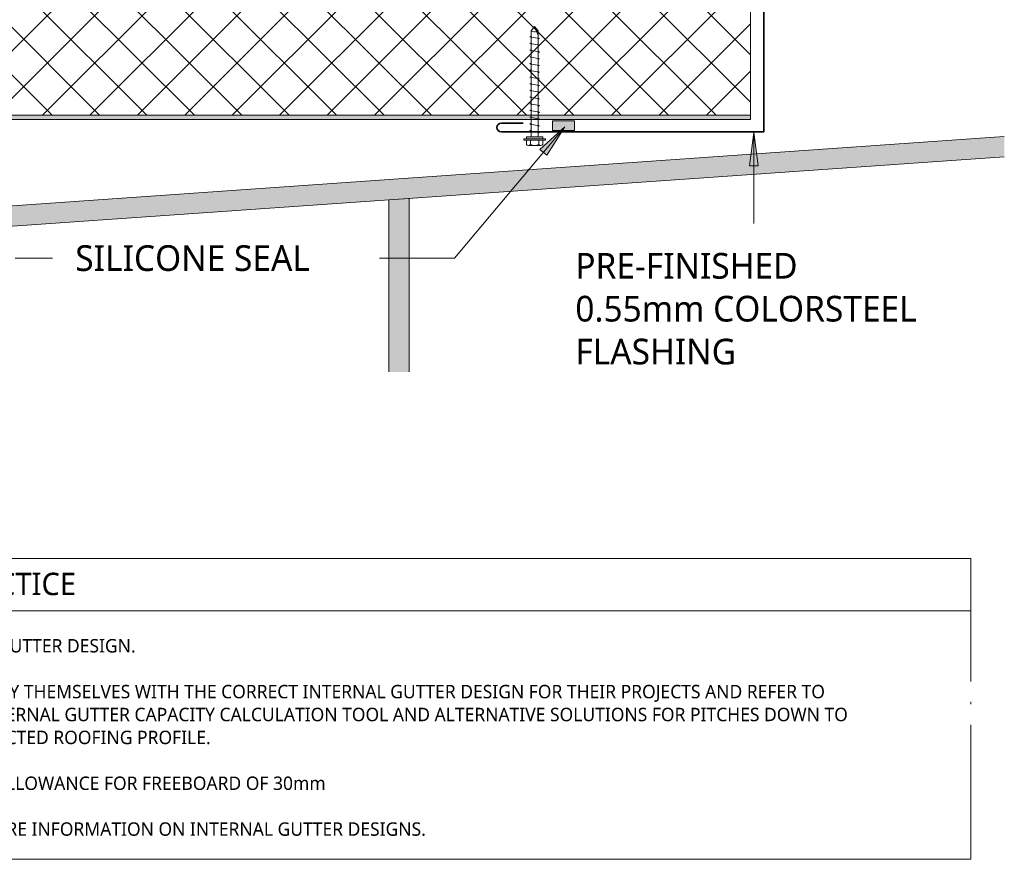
# Model space of a CAD drawing. Header units: millimetres. Extents: x -426 to 1004, y -317 to 654.
# Tile 2 of 5: x 230 to 670, y -317 to 59. Entities that reach past the tile are written whole.
import ezdxf

# ---------------------------------------------------------------- set-up
doc = ezdxf.new("R2010")
doc.units = ezdxf.units.MM
for name, color, linetype, lineweight in [('A-ANNO-NOTE', 131, 'Continuous', 9), ('A-DETL', 90, 'Continuous', 13), ('A-DETL-GENF', 92, 'Continuous', 13), ('A-DETL-THIN', 151, 'Continuous', 13), ('G-ANNO-TEXT', 231, 'Continuous', 9)]:
    doc.layers.add(name, color=color, linetype=linetype, lineweight=lineweight)
doc.styles.add('Yu Gothic', font='Yu Gothic.ttf', dxfattribs={"height": 11.5})
doc.styles.add('Yu Gothic_2', font='Yu Gothic.ttf', dxfattribs={"height": 1.2})
doc.styles.add('Yu Gothic_B', font='Yu Gothic.ttf', dxfattribs={"height": 2})

# ---------------------------------------------------------------- blocks, each defined once
blk = doc.blocks.new('Gutter _Insulated Panel_ - Gutter _Insulated Panel_-4648778-04  INSULATED GUTTER DETAIL')
at = {"layer": 'A-DETL-GENF'}
for points in [[(469.95, 73), (470, 73), (469.95, 73.12), (394.95, 73.12), (394.95, 75), (0, 75), (0, 73), (467.95, 73)], [(470, 0), (470, 2), (0, 2), (0, 0), (352.32, 0)]]:
    blk.add_hatch(color=256, dxfattribs=at).paths.add_polyline_path(points)
h = blk.add_hatch(dxfattribs=at)
h.set_pattern_fill('FP_3', color=256, style=0, pattern_type=2)
h.set_pattern_definition([(45, (-86.69, -13.843), (-10.6066, 10.6066), []), (135, (-86.69, -13.843), (-10.6066, -10.6066), [])])
h.paths.add_polyline_path([(470, 2), (470, 73), (0, 73), (0, 2), (352.32, 2)])
for p, q in [((39.93, 75), (0, 75)), ((0, 75), (0, 73)), ((342.77, 75), (47.32, 75)), ((394.95, 75), (351.17, 75)), ((0, 73), (0, 2)), ((0, 73), (470, 73)), ((470, 73), (470, 73.12)), ((470, 2), (470, 73)), ((470, 2), (0, 2)), ((0, 2), (0, 0)), ((0, 0), (470, 0)), ((470, 0), (470, 2))]:
    blk.add_line(p, q, dxfattribs=at)
blk = doc.blocks.new('Angle Flashing - Soffit Flashing-4325465-04  INSULATED GUTTER DETAIL')
at = {"layer": 'A-DETL-GENF', "lineweight": 35}
for p, q in [((0, 117.39), (0, 0)), ((4, 117.39), (4, 107.65)), ((130, 0), (0, 0)), ((130, 4), (120, 4))]:
    blk.add_line(p, q, dxfattribs=at)
for centre, start, end in [((2, 117.39), 0, 180), ((130, 2), 270, 90)]:
    blk.add_arc(centre, 2, start, end, dxfattribs=at)
blk = doc.blocks.new('Screw - Screw-3714274-04  INSULATED GUTTER DETAIL')
at = {"layer": 'A-DETL-GENF'}
blk.add_hatch(color=256, dxfattribs=at).paths.add_polyline_path([(3.67, -1), (3.67, 0), (-3.67, 0), (-3.67, -1)])
for p, q in [((-1.6, 47.41), (0, 49.32)), ((1.6, 47.41), (0, 49.32)), ((0, 49.32), (1.6, 45.36)), ((-2.17, 44.67), (-1.6, 45)), ((2.17, 43.91), (-2.17, 44.67)), ((-1.6, 0), (-1.6, 47.41)), ((1.6, 47.41), (1.6, 0)), ((-2.17, 41.67), (-1.6, 42)), ((2.17, 40.91), (-2.17, 41.67)), ((1.6, 43.58), (2.17, 43.91)), ((1.6, 40.58), (2.17, 40.91)), ((-2.17, 38.67), (-1.6, 39)), ((2.17, 37.91), (-2.17, 38.67)), ((-2.17, 35.67), (-1.6, 36)), ((2.17, 34.91), (-2.17, 35.67)), ((1.6, 37.58), (2.17, 37.91)), ((-2.17, 32.67), (-1.6, 33)), ((2.17, 31.91), (-2.17, 32.67)), ((1.6, 34.58), (2.17, 34.91)), ((1.6, 31.58), (2.17, 31.91)), ((-2.17, 29.67), (-1.6, 30)), ((2.17, 28.91), (-2.17, 29.67)), ((-2.17, 26.67), (-1.6, 27)), ((2.17, 25.91), (-2.17, 26.67)), ((1.6, 28.58), (2.17, 28.91)), ((-2.17, 23.67), (-1.6, 24)), ((2.17, 22.91), (-2.17, 23.67)), ((1.6, 25.58), (2.17, 25.91)), ((1.6, 22.58), (2.17, 22.91)), ((-2.17, 20.67), (-1.6, 21)), ((2.17, 19.91), (-2.17, 20.67)), ((-2.17, 17.67), (-1.6, 18)), ((2.17, 16.91), (-2.17, 17.67)), ((1.6, 19.58), (2.17, 19.91)), ((-2.17, 14.67), (-1.6, 15)), ((2.17, 13.91), (-2.17, 14.67)), ((1.6, 16.58), (2.17, 16.91)), ((1.6, 13.58), (2.17, 13.91)), ((-2.17, 11.67), (-1.6, 12)), ((2.17, 10.91), (-2.17, 11.67)), ((-2.17, 8.67), (-1.6, 9)), ((1.6, 10.58), (2.17, 10.91)), ((2.17, 7.91), (-2.17, 8.67)), ((-2.17, 5.67), (-1.6, 6)), ((2.17, 4.91), (-2.17, 5.67)), ((1.6, 7.58), (2.17, 7.91)), ((1.6, 4.58), (2.17, 4.91)), ((-3.67, 0), (-3.67, -1)), ((3.67, 0), (-3.67, 0)), ((-2.17, 2.67), (-1.6, 3)), ((2.17, 1.91), (-2.17, 2.67)), ((1.6, 1.58), (2.17, 1.91)), ((3.67, -1), (3.67, 0)), ((-4.79, -1.5), (-4.79, -1)), ((-3.67, -1), (-4.79, -1)), ((4.79, -1.5), (-4.79, -1.5)), ((-3.67, -1), (3.67, -1)), ((-3.67, -1.5), (-3.67, -3.47)), ((-2.76, -3.97), (2.76, -3.97)), ((-1.85, -1.5), (-1.85, -3.47)), ((1.85, -1.5), (1.85, -3.47)), ((4.79, -1), (3.67, -1)), ((3.67, -1.5), (3.67, -3.47)), ((4.79, -1), (4.79, -1.5))]:
    blk.add_line(p, q, dxfattribs=at)
for centre, radius, start, end in [((0.08, 50.04), 3.11, 237.5025, 285.6941), ((-2.76, -2.9), 1.08, 212.3801, 327.6199), ((0, -0.31), 3.67, 239.7274, 300.2726), ((2.76, -2.9), 1.08, 212.3801, 327.6199)]:
    blk.add_arc(centre, radius, start, end, dxfattribs=at)
blk = doc.blocks.new('INTERNAL GUTTER NOTE - INTERNAL GUTTER NOTE-4066848-04  INSULATED GUTTER DETAIL')
at = {"layer": 'A-ANNO-NOTE'}
for p, q in [((-121.8, 0), (-121.8, -26.925)), ((-121.8, 0), (0, 0)), ((0, -26.925), (0, 0)), ((-121.8, -4.7), (0, -4.7)), ((-121.8, -26.925), (0, -26.925))]:
    blk.add_line(p, q, dxfattribs=at)
at = {"layer": 'A-ANNO-NOTE', "attachment_point": 1, "bg_fill": 3, "box_fill_scale": 1.25, "bg_fill_color": 9, "bg_fill_true_color": 13158600, "bg_fill_transparency": 0}
for s, insert, char_height, width, style in [('AS PER MRM CODE OF PRACTICE', (-119.865, -1.278), 2, 53.95357, 'Yu Gothic_B'), ('1. NZMRM ALLOWS FOR CUSTOM INTERNAL GUTTER DESIGN.', (-119.865, -7.213), 1.2, 58.04218, 'Yu Gothic_2'), ('2. THE ARCHITECT OR DESIGNER MUST SATISFY THEMSELVES WITH THE CORRECT INTERNAL GUTTER DESIGN FOR THEIR PROJECTS AND REFER TO ', (-119.865, -11.315), 1.2, 140.69616, 'Yu Gothic_2'), ('THE NZMRM CODE OF PRACTICE FOR THE INTERNAL GUTTER CAPACITY CALCULATION TOOL AND ALTERNATIVE SOLUTIONS FOR PITCHES DOWN TO ', (-119.865, -13.365), 1.2, 141.41768, 'Yu Gothic_2'), ('THAT OF THE ALLOWABLE PITCH OF THE SELECTED ROOFING PROFILE.', (-119.865, -15.416), 1.2, 67.74259, 'Yu Gothic_2'), ('3. INTERNAL GUTTERS MUST INCORPORATE ALLOWANCE FOR FREEBOARD OF 30mm ', (-119.865, -19.517), 1.2, 80.48942, 'Yu Gothic_2'), ('4. REFER NZMRM CODE OF PRACTICE FOR MORE INFORMATION ON INTERNAL GUTTER DESIGNS.', (-119.865, -23.618), 1.2, 91.55271, 'Yu Gothic_2')]:
    blk.add_mtext(s, dxfattribs=dict(at, insert=insert, char_height=char_height, width=width, style=style))

msp = doc.modelspace()

# ---------------------------------------------------------------- hatches: boundary and pattern name
at = {"layer": 'A-DETL-GENF'}
for points in [[(477.94, 9.01), (477.94, 13.25), (468.16, 13.25), (468.16, 9.01)], [(87.83, -43.49), (670.19, -2.77), (670.19, 6.25), (87.83, -34.47)], [(394.91, -99.04), (403.91, -99.04), (403.91, -21.39), (394.91, -22.02), (394.91, -35.37)]]:
    msp.add_hatch(color=10, dxfattribs=at).paths.add_polyline_path(points)
at = {"layer": 'G-ANNO-TEXT'}
for points in [[(473.63, 10.63), (462.47, 0.41), (465.49, -2.13)], [(558.14, 8.11), (556.16, -6.89), (560.11, -6.89)]]:
    msp.add_hatch(color=7, dxfattribs=at).paths.add_polyline_path(points)

# ---------------------------------------------------------------- linework, layer by layer
at = {"layer": 'A-DETL'}
for p, q in [((477.94, 13.25), (468.16, 13.25)), ((468.16, 13.25), (468.16, 9.01)), ((477.94, 9.01), (477.94, 13.25)), ((468.16, 9.01), (477.94, 9.01))]:
    msp.add_line(p, q, dxfattribs=at)
at = {"layer": 'A-DETL-THIN'}
for p, q in [((670.19, 6.25), (87.83, -34.47)), ((87.83, -43.49), (670.19, -2.77)), ((403.91, -21.39), (394.91, -22.02)), ((394.91, -22.02), (394.91, -99.04)), ((403.91, -99.04), (403.91, -21.39))]:
    msp.add_line(p, q, dxfattribs=at)
at = {"layer": 'G-ANNO-TEXT', "color": 7}
for p, q in [((473.63, 10.63), (424.28, -48.13)), ((473.63, 10.63), (462.47, 0.41)), ((465.49, -2.13), (473.63, 10.63)), ((558.14, 8.11), (556.16, -6.89)), ((560.11, -6.89), (558.14, 8.11)), ((558.14, 8.11), (558.14, -32.61)), ((462.47, 0.41), (465.49, -2.13)), ((556.16, -6.89), (560.11, -6.89)), ((227.69, -48.13), (244.47, -48.13)), ((374.94, -48.13), (374.59, -48.13)), ((424.28, -48.13), (374.94, -48.13))]:
    msp.add_line(p, q, dxfattribs=at)

# ---------------------------------------------------------------- block references
at = {"layer": 'A-ANNO-NOTE', "xscale": 5, "yscale": 5, "zscale": 5}
msp.add_blockref('INTERNAL GUTTER NOTE - INTERNAL GUTTER NOTE-4066848-04  INSULATED GUTTER DETAIL', (655.19, -182.53), dxfattribs=at)
at = {"layer": 'A-DETL-GENF', "lineweight": 35, "rotation": 90.0000000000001}
msp.add_blockref('Angle Flashing - Soffit Flashing-4325465-04  INSULATED GUTTER DETAIL', (562.61, 8.32), dxfattribs=at)
at = {"layer": 'A-DETL-GENF'}
for name, p in [('Gutter _Insulated Panel_ - Gutter _Insulated Panel_-4648778-04  INSULATED GUTTER DETAIL', (86.69, 13.84)), ('Screw - Screw-3714274-04  INSULATED GUTTER DETAIL', (460.11, 6.2))]:
    msp.add_blockref(name, p, dxfattribs=at)

# ---------------------------------------------------------------- texts
at = {"layer": 'G-ANNO-TEXT', "color": 7, "char_height": 11.5, "attachment_point": 1, "style": 'Yu Gothic', "bg_fill": 3, "box_fill_scale": 1.25, "bg_fill_color": 9, "bg_fill_true_color": 13158600, "bg_fill_transparency": 0}
for s, insert, width in [('0.55mm COLORSTEEL ', (478.3, -65.01), 193.6075), ('FLASHING  ', (478.3, -84.19), 100.6118)]:
    msp.add_mtext(s, dxfattribs=dict(at, insert=insert, width=width))

# ---------------------------------------------------------------- next in the draw order: texts
at = {"layer": 'G-ANNO-TEXT', "color": 7, "char_height": 11.5, "width": 133.0801, "attachment_point": 1, "style": 'Yu Gothic', "bg_fill": 3, "box_fill_scale": 1.25, "bg_fill_color": 9, "bg_fill_true_color": 13158600, "bg_fill_transparency": 0}
for s, insert in [('SILICONE SEAL', (254.63, -42.38)), ('PRE-FINISHED ', (478.3, -45.82))]:
    msp.add_mtext(s, dxfattribs=dict(at, insert=insert))

doc.saveas('drawing.dxf')
